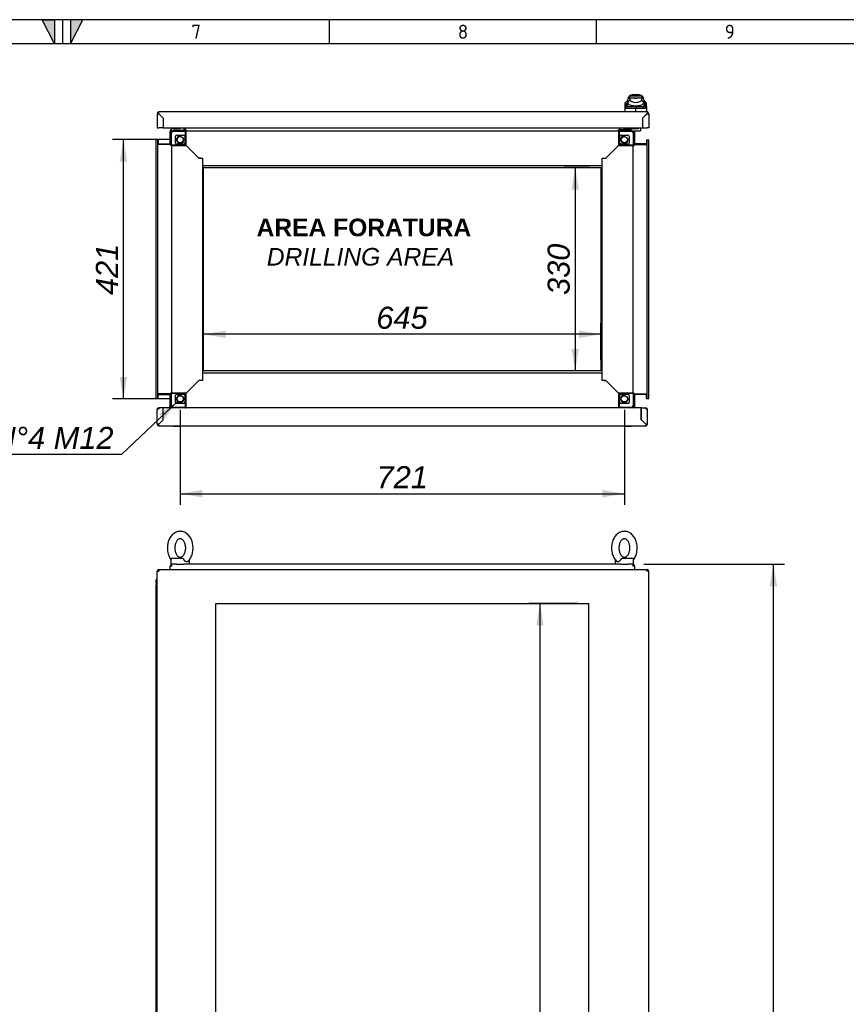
# Model space of a CAD drawing. Extents: x -15 to 412, y 11 to 308.
# Tile 8 of 9: x 204 to 307, y 165 to 288. Entities that reach past the tile are written whole.
import ezdxf
from ezdxf.lldxf.tags import DXFTag

# ---------------------------------------------------------------- set-up
doc = ezdxf.new("R2010")
doc.units = 0
doc.layers.get('0').update_dxf_attribs({"linetype": 'CONTINUOUS'})
for name, color, linetype in [('_TRANSLATION', 7, 'CONTINUOUS'), ('AE00198_03', 7, 'CONTINUOUS'), ('AE00219_03', 7, 'CONTINUOUS'), ('AE00715_01', 7, 'CONTINUOUS'), ('AE00992_10', 7, 'CONTINUOUS'), ('AE00992_31', 7, 'CONTINUOUS'), ('DEFAULT', 7, 'CONTINUOUS'), ('DV1__TRANSLATION', 7, 'CONTINUOUS'), ('DV5__TRANSLATION', 7, 'CONTINUOUS'), ('F0000000_08', 7, 'CONTINUOUS'), ('F0000000_12', 7, 'CONTINUOUS'), ('F0000000_80', 7, 'CONTINUOUS'), ('F0000000_81', 7, 'CONTINUOUS'), ('F0000001_24', 7, 'CONTINUOUS'), ('M0000000_06', 7, 'CONTINUOUS'), ('M0000000_29', 7, 'CONTINUOUS'), ('M0000000_36', 7, 'CONTINUOUS'), ('M0000000_43', 7, 'CONTINUOUS'), ('M0000000_44', 7, 'CONTINUOUS')]:
    doc.layers.add(name, color=color, linetype=linetype)
doc.styles.add('SEACAD_ARIAL', font='arial.ttf')
doc.styles.add('SEACAD_ARIALI', font='ariali.ttf')
tags = doc.linetypes.add('CENTER2', pattern=[28.575, 19.05, -3.175, 3.175, -3.175]).pattern_tags.tags
tags[10:11] = [DXFTag(74, 4), DXFTag(75, 0), DXFTag(340, '0'), DXFTag(46, 0.0), DXFTag(50, 0.0), DXFTag(44, 0.0), DXFTag(45, 0.0)]
tags[8:9] = [DXFTag(74, 4), DXFTag(75, 0), DXFTag(340, '0'), DXFTag(46, 0.0), DXFTag(50, 0.0), DXFTag(44, 0.0), DXFTag(45, 0.0)]
tags[6:7] = [DXFTag(74, 4), DXFTag(75, 0), DXFTag(340, '0'), DXFTag(46, 0.0), DXFTag(50, 0.0), DXFTag(44, 0.0), DXFTag(45, 0.0)]
tags[4:5] = [DXFTag(74, 4), DXFTag(75, 0), DXFTag(340, '0'), DXFTag(46, 0.0), DXFTag(50, 0.0), DXFTag(44, 0.0), DXFTag(45, 0.0)]
doc.dimstyles.new('ISO', dxfattribs={"dimtxt": 2.75, "dimasz": 2.75, "dimexe": 1.375, "dimexo": 1.375, "dimgap": 0.6875, "dimtad": 1, "dimdec": 1, "dimlfac": 13.000013, "dimtxsty": 'SEACAD_ARIAL', "dimblk1": '_SE_FILLED', "dimblk2": '_SE_FILLED', "dimsah": 1, "dimcen": 1.375, "dimazin": 3, "dimtfac": 0.7, "dimtdec": 3, "dimtmove": 0, "dimatfit": 3})
doc.dimstyles.new('ISO_ALLIN', dxfattribs={"dimtxt": 2.75, "dimasz": 2.75, "dimexe": 1.375, "dimexo": 1.375, "dimgap": 0.6875, "dimtad": 1, "dimtih": 1, "dimtoh": 1, "dimdec": 1, "dimlfac": 13.000013, "dimtxsty": 'SEACAD_ARIAL', "dimblk1": '_SE_FILLED', "dimblk2": '_SE_FILLED', "dimsah": 1, "dimcen": 1.375, "dimazin": 3, "dimtfac": 0.7, "dimtdec": 3, "dimtofl": 0, "dimtmove": 0, "dimatfit": 3, "dimtolj": 1})

# ---------------------------------------------------------------- blocks, each defined once
blk = doc.blocks.new('SE')
at = {"layer": 'AE00715_01', "color": 7, "linetype": 'CONTINUOUS'}
for p, q in [((222.94, 220.31), (224.11, 220.31)), ((279.07, 220.31), (280.25, 220.31)), ((222.71, 220.08), (222.71, 219.54)), ((222.71, 219.54), (222.81, 219.54)), ((223.4, 219.54), (224.32, 219.54)), ((225.01, 219.54), (225.01, 220.08)), ((278.17, 220.08), (278.17, 219.54)), ((278.86, 219.54), (279.78, 219.54)), ((280.38, 219.54), (280.48, 219.54)), ((280.48, 219.54), (280.48, 220.08))]:
    blk.add_line(p, q, dxfattribs=at)
for centre, start, end in [((222.94, 220.08), 90, 180), ((280.25, 220.08), 0, 90), ((224.78, 220.08), 0, 10.044), ((278.4, 220.08), 168.5634, 180)]:
    blk.add_arc(centre, 0.231, start, end, dxfattribs=at)
for points, knots in [([(223.86, 223.66), (223.8, 223.65), (223.68, 223.65), (223.47, 223.6), (223.25, 223.51), (223.04, 223.38), (222.85, 223.21), (222.68, 223), (222.53, 222.77), (222.41, 222.5), (222.33, 222.22), (222.27, 221.92), (222.25, 221.62), (222.26, 221.31), (222.31, 221.01), (222.39, 220.72), (222.51, 220.44), (222.62, 220.24), (222.7, 220.14), (222.72, 220.11)], [0, 0, 0, 0, 0.0363109, 0.0913896, 0.1465017, 0.2022276, 0.2589757, 0.3168701, 0.3757534, 0.4353057, 0.4952088, 0.5552267, 0.6152983, 0.6754539, 0.7357519, 0.7962517, 0.8570038, 0.9179854, 0.941397, 0.941397, 0.941397, 0.941397]), ([(223.86, 222.73), (223.88, 222.73), (223.92, 222.73), (224, 222.71), (224.11, 222.65), (224.21, 222.56), (224.32, 222.43), (224.41, 222.26), (224.48, 222.07), (224.52, 221.86), (224.55, 221.64), (224.54, 221.41), (224.5, 221.19), (224.44, 220.99), (224.36, 220.81), (224.27, 220.66), (224.16, 220.55), (224.06, 220.48), (223.96, 220.43), (223.85, 220.42), (223.75, 220.44), (223.64, 220.49), (223.54, 220.57), (223.43, 220.69), (223.34, 220.85), (223.26, 221.04), (223.21, 221.25), (223.18, 221.47), (223.18, 221.69), (223.21, 221.91), (223.26, 222.12), (223.34, 222.31), (223.43, 222.46), (223.53, 222.58), (223.64, 222.67), (223.74, 222.72), (223.82, 222.73), (223.86, 222.73), (223.86, 222.73)], [0, 0, 0, 0, 0.013654, 0.045454, 0.073888, 0.100943, 0.129763, 0.158057, 0.186262, 0.214515, 0.242858, 0.271242, 0.299575, 0.32775, 0.355715, 0.383497, 0.411257, 0.439323, 0.468499, 0.500378, 0.537441, 0.566473, 0.593784, 0.62289, 0.651258, 0.679475, 0.707708, 0.736031, 0.764412, 0.792771, 0.820991, 0.849008, 0.876824, 0.904578, 0.932518, 0.961319, 0.995513, 1, 1, 1, 1]), ([(224.82, 219.91), (224.82, 219.91), (224.89, 219.97), (225.01, 220.11), (225.16, 220.34), (225.29, 220.6), (225.38, 220.88), (225.44, 221.18), (225.47, 221.48), (225.46, 221.79), (225.42, 222.09), (225.35, 222.39), (225.24, 222.66), (225.1, 222.92), (224.93, 223.14), (224.73, 223.34), (224.52, 223.49), (224.28, 223.59), (224.06, 223.65), (223.93, 223.65), (223.86, 223.66)], [0, 0, 0, 0, 0.002838, 0.060502, 0.119204, 0.178644, 0.238491, 0.298489, 0.358543, 0.41867, 0.47893, 0.539377, 0.60007, 0.661008, 0.721999, 0.782672, 0.842521, 0.901094, 0.958231, 1, 1, 1, 1]), ([(279.32, 223.66), (279.26, 223.65), (279.14, 223.65), (278.93, 223.6), (278.71, 223.51), (278.5, 223.38), (278.31, 223.21), (278.14, 223), (277.99, 222.77), (277.88, 222.5), (277.79, 222.22), (277.73, 221.92), (277.71, 221.62), (277.73, 221.31), (277.77, 221.01), (277.85, 220.72), (277.97, 220.44), (278.11, 220.19), (278.25, 220.01), (278.34, 219.94), (278.36, 219.91)], [0, 0, 0, 0, 0.036306, 0.091376, 0.14648, 0.202198, 0.258938, 0.316824, 0.375699, 0.435242, 0.495137, 0.555146, 0.615209, 0.675356, 0.735645, 0.796136, 0.856879, 0.917852, 0.978813, 1, 1, 1, 1]), ([(279.32, 222.73), (279.34, 222.73), (279.38, 222.73), (279.46, 222.71), (279.57, 222.65), (279.67, 222.56), (279.78, 222.43), (279.87, 222.26), (279.94, 222.07), (279.99, 221.86), (280.01, 221.64), (280, 221.41), (279.97, 221.19), (279.91, 220.99), (279.83, 220.81), (279.73, 220.66), (279.63, 220.55), (279.52, 220.48), (279.42, 220.43), (279.32, 220.42), (279.21, 220.44), (279.1, 220.49), (279, 220.57), (278.89, 220.69), (278.8, 220.85), (278.72, 221.04), (278.67, 221.25), (278.64, 221.47), (278.64, 221.69), (278.67, 221.91), (278.72, 222.12), (278.8, 222.31), (278.89, 222.46), (278.99, 222.58), (279.1, 222.67), (279.21, 222.72), (279.28, 222.73), (279.32, 222.73), (279.32, 222.73)], [0, 0, 0, 0, 0.013654, 0.045454, 0.073888, 0.100943, 0.129763, 0.158057, 0.186262, 0.214515, 0.242858, 0.271242, 0.299575, 0.32775, 0.355715, 0.383497, 0.411257, 0.439323, 0.468499, 0.500378, 0.537441, 0.566473, 0.593784, 0.62289, 0.651258, 0.679475, 0.707708, 0.736031, 0.764412, 0.792771, 0.820991, 0.849008, 0.876824, 0.904578, 0.932518, 0.961319, 0.995513, 1, 1, 1, 1]), ([(280.47, 220.11), (280.52, 220.19), (280.62, 220.34), (280.75, 220.6), (280.84, 220.88), (280.9, 221.18), (280.93, 221.48), (280.92, 221.79), (280.88, 222.09), (280.81, 222.39), (280.7, 222.66), (280.56, 222.92), (280.39, 223.14), (280.2, 223.34), (279.98, 223.49), (279.75, 223.59), (279.52, 223.65), (279.39, 223.65), (279.32, 223.66)], [0.060632, 0.060632, 0.060632, 0.060632, 0.1193262, 0.1787577, 0.2385967, 0.2985862, 0.3586315, 0.4187504, 0.4790018, 0.5394407, 0.6001258, 0.6610546, 0.7220374, 0.7827021, 0.8425432, 0.9011081, 0.958237, 1, 1, 1, 1]), ([(224.11, 220.31), (224.12, 220.31), (224.13, 220.31), (224.15, 220.3), (224.16, 220.3), (224.18, 220.28), (224.19, 220.28), (224.21, 220.26), (224.23, 220.25), (224.25, 220.23), (224.25, 220.22), (224.27, 220.19), (224.28, 220.18), (224.31, 220.14), (224.33, 220.11), (224.35, 220.08)], [0, 0, 0, 0, 0.125, 0.125, 0.25, 0.25, 0.375, 0.375, 0.5, 0.5, 0.625, 0.625, 0.75, 0.75, 1, 1, 1, 1]), ([(278.84, 220.08), (278.85, 220.11), (278.87, 220.14), (278.9, 220.18), (278.91, 220.19), (278.93, 220.22), (278.94, 220.23), (278.96, 220.25), (278.97, 220.26), (278.99, 220.28), (279, 220.28), (279.02, 220.3), (279.03, 220.3), (279.05, 220.31), (279.06, 220.31), (279.07, 220.31)], [0, 0, 0, 0, 0.25, 0.25, 0.375, 0.375, 0.5, 0.5, 0.625, 0.625, 0.75, 0.75, 0.875, 0.875, 1, 1, 1, 1]), ([(224.82, 219.91), (224.81, 219.9), (224.8, 219.89), (224.78, 219.88), (224.77, 219.87), (224.75, 219.86), (224.73, 219.86), (224.7, 219.85), (224.69, 219.85), (224.66, 219.85), (224.65, 219.85), (224.62, 219.86), (224.6, 219.86), (224.57, 219.87), (224.56, 219.88), (224.53, 219.89), (224.51, 219.9), (224.47, 219.93), (224.44, 219.95), (224.4, 220), (224.39, 220.01), (224.37, 220.04), (224.35, 220.06), (224.35, 220.08)], [0.2574269, 0.2574269, 0.2574269, 0.2574269, 0.3125, 0.3125, 0.375, 0.375, 0.4375, 0.4375, 0.5, 0.5, 0.5625, 0.5625, 0.625, 0.625, 0.6875, 0.6875, 0.75, 0.75, 0.875, 0.875, 0.9375, 0.9375, 1, 1, 1, 1]), ([(278.84, 220.08), (278.82, 220.04), (278.8, 220.01), (278.74, 219.96), (278.72, 219.93), (278.67, 219.9), (278.66, 219.89), (278.63, 219.88), (278.61, 219.87), (278.58, 219.86), (278.57, 219.86), (278.54, 219.85), (278.52, 219.85), (278.49, 219.85), (278.48, 219.85), (278.45, 219.86), (278.44, 219.86), (278.41, 219.87), (278.4, 219.88), (278.38, 219.89), (278.37, 219.9), (278.36, 219.91)], [0, 0, 0, 0, 0.125, 0.125, 0.25, 0.25, 0.3125, 0.3125, 0.375, 0.375, 0.4375, 0.4375, 0.5, 0.5, 0.5625, 0.5625, 0.625, 0.625, 0.6875, 0.6875, 0.7455732, 0.7455732, 0.7455732, 0.7455732])]:
    blk.add_open_spline(points, degree=3, knots=knots, dxfattribs=at)
at = {"layer": 'DV1__TRANSLATION', "color": 7, "linetype": 'CENTER2'}
for p, q in [((228.32, 214.66), (274.86, 214.66)), ((228.32, 85.42), (228.32, 214.66)), ((274.86, 214.66), (274.86, 85.42))]:
    blk.add_line(p, q, dxfattribs=at)
at = {"layer": 'F0000000_80', "color": 7, "linetype": 'CONTINUOUS'}
blk.add_line((220.98, 218.73), (220.98, 218.73), dxfattribs=at)
at = {"layer": 'F0000000_81', "color": 7, "linetype": 'CONTINUOUS'}
for p, q in [((220.98, 81.41), (220.98, 218.67)), ((220.98, 218.67), (221.19, 218.67)), ((221.19, 218.89), (282.14, 218.89)), ((221.19, 218.89), (221.19, 218.89)), ((282.14, 218.89), (282.15, 218.89)), ((282.36, 218.67), (282.15, 218.67)), ((282.36, 81.41), (282.36, 218.67))]:
    blk.add_line(p, q, dxfattribs=at)
for centre, radius, start, end in [((221.19, 218.67), 0.215, 90, 180), ((234.58, 218.68), 13.38, 179.1297, 180.0518), ((270.29, 218.69), 11.85, 359.8887, 0.9298), ((282.15, 218.67), 0.215, 0, 90)]:
    blk.add_arc(centre, radius, start, end, dxfattribs=at)
at = {"layer": 'M0000000_29', "color": 7, "linetype": 'CONTINUOUS'}
for p, q in [((220.82, 216.96), (220.82, 83.12)), ((220.98, 216.96), (220.82, 216.96))]:
    blk.add_line(p, q, dxfattribs=at)
at = {"layer": 'M0000000_36', "color": 7, "linetype": 'CONTINUOUS'}
for p, q in [((222.59, 219.33), (222.59, 219.32)), ((222.59, 218.89), (222.59, 219.32)), ((222.59, 219.32), (222.59, 219.32)), ((223.39, 219.54), (222.81, 219.54)), ((222.81, 219.32), (222.81, 219.54)), ((278.85, 219.54), (224.33, 219.54)), ((280.38, 219.54), (279.79, 219.54)), ((280.38, 219.54), (280.38, 219.32)), ((280.59, 219.32), (280.59, 219.34)), ((280.59, 219.33), (280.59, 219.33)), ((280.59, 219.32), (280.59, 219.32)), ((280.59, 219.32), (280.59, 218.89))]:
    blk.add_line(p, q, dxfattribs=at)
for centre, radius, start, end in [((222.81, 219.32), 0.215, 90.0029, 179.9971), ((222.79, 205.94), 13.38, 89.9482, 90.8683), ((280.38, 219.32), 0.215, 3.2637, 90), ((280.4, 207.27), 12.05, 89.0833, 90.1028)]:
    blk.add_arc(centre, radius, start, end, dxfattribs=at)
at = {"layer": 'M0000000_44', "color": 7, "linetype": 'CONTINUOUS'}
for p, q in [((220.82, 217.56), (220.82, 217.25)), ((220.91, 217.25), (220.91, 217.56)), ((220.92, 217.56), (220.92, 217.26))]:
    blk.add_line(p, q, dxfattribs=at)
for centre, radius, start, end in [((220.92, 217.56), 0.0962, 53.1301, 180), ((221.11, 217.25), 0.285, 180, 242.6478), ((220.92, 217.56), 0.00385, 0, 180), ((221.11, 217.25), 0.192, 180, 227.1564), ((221.11, 217.26), 0.192, 180, 223.9455)]:
    blk.add_arc(centre, radius, start, end, dxfattribs=at)
blk = doc.blocks.new('SE4')
at = {"layer": 'AE00198_03', "color": 7, "linetype": 'CONTINUOUS'}
for p, q in [((223.03, 274.06), (223.03, 274.02)), ((223.21, 273.77), (223.21, 273.73)), ((223.25, 273.73), (223.25, 273.77)), ((223.62, 273.73), (223.62, 273.77)), ((223.67, 273.73), (223.67, 273.77)), ((223.84, 274.02), (223.84, 274.06)), ((280.15, 274.03), (279.34, 274.03)), ((279.34, 274.03), (279.34, 273.98)), ((279.51, 273.77), (279.51, 273.73)), ((279.56, 273.73), (279.56, 273.77)), ((279.93, 273.73), (279.93, 273.77)), ((279.98, 273.73), (279.98, 273.77)), ((280.15, 273.98), (280.15, 274.03))]:
    blk.add_line(p, q, dxfattribs=at)
for centre, start, end in [((279.8, 273.62), 134.855, 137.8253), ((279.69, 273.62), 42.1747, 44.7726)]:
    blk.add_arc(centre, 0.615, start, end, dxfattribs=at)
at = {"layer": 'AE00219_03', "color": 7, "linetype": 'CONTINUOUS'}
for p, q in [((222.98, 236.83), (222.98, 236.81)), ((222.98, 236.81), (223.9, 236.81)), ((223.9, 236.81), (223.9, 236.83)), ((279.28, 236.83), (279.28, 236.81)), ((279.28, 236.81), (280.21, 236.81)), ((280.21, 236.81), (280.21, 236.83))]:
    blk.add_line(p, q, dxfattribs=at)
at = {"layer": 'AE00992_10', "color": 7, "linetype": 'CONTINUOUS'}
for p, q in [((281.04, 278.21), (280.44, 278.21)), ((279.42, 276.73), (279.43, 276.96)), ((279.7, 276.94), (279.42, 276.73)), ((279.43, 276.96), (279.44, 277.21)), ((279.7, 277.17), (279.43, 276.96)), ((279.7, 276.83), (279.43, 276.62)), ((279.71, 277.48), (279.44, 277.21)), ((279.71, 277.19), (279.7, 277.17)), ((279.7, 277.17), (279.7, 276.94)), ((279.7, 276.94), (279.7, 276.83)), ((279.71, 277.47), (279.71, 277.19)), ((279.76, 277.19), (279.71, 277.19)), ((279.94, 278.02), (279.74, 277.83)), ((279.98, 277.83), (279.74, 277.83)), ((279.99, 277.83), (279.76, 277.6)), ((279.76, 277.19), (279.76, 277.6)), ((279.76, 277.12), (279.76, 277.19)), ((279.98, 278.02), (279.94, 278.02)), ((281.51, 278.02), (279.98, 278.02)), ((279.98, 278.02), (279.98, 277.83)), ((279.99, 277.83), (279.98, 277.83)), ((279.99, 277.83), (280.36, 277.83)), ((279.99, 277.83), (279.99, 277.55)), ((279.99, 277.55), (280.24, 277.38)), ((280.35, 277.83), (280.74, 277.83)), ((280.36, 277.83), (280.36, 277.83)), ((280.74, 277.83), (281.13, 277.83)), ((281.13, 277.83), (281.5, 277.83)), ((281.13, 277.83), (281.13, 277.83)), ((281.25, 277.38), (281.5, 277.55)), ((281.5, 277.55), (281.5, 277.83)), ((281.73, 277.6), (281.5, 277.83)), ((281.51, 277.83), (281.5, 277.83)), ((281.51, 278.02), (281.51, 277.83)), ((281.55, 278.02), (281.51, 278.02)), ((281.74, 277.83), (281.51, 277.83)), ((281.74, 277.83), (281.55, 278.02)), ((281.73, 277.6), (281.73, 277.19)), ((281.78, 277.19), (281.73, 277.19)), ((281.73, 277.19), (281.73, 277.12)), ((282.05, 277.21), (281.78, 277.48)), ((281.78, 277.25), (281.78, 277.47)), ((281.78, 277.25), (281.78, 277.25)), ((281.78, 277.25), (281.78, 277.19)), ((281.78, 277.17), (281.78, 277.25)), ((281.79, 276.94), (281.78, 277.17)), ((282.06, 276.96), (281.78, 277.17)), ((281.79, 276.83), (281.79, 276.94)), ((282.07, 276.73), (281.79, 276.94)), ((282.06, 276.62), (281.79, 276.83)), ((282.05, 277.21), (282.06, 276.96)), ((282.06, 276.96), (282.07, 276.73)), ((279.4, 276.06), (279.42, 276.73)), ((279.43, 276.62), (279.42, 276.73)), ((279.83, 276.75), (279.6, 276.49)), ((279.83, 276.75), (280.75, 276.75)), ((280.74, 276.08), (280.74, 276.48)), ((280.75, 276.48), (280.74, 276.48)), ((280.75, 276.75), (281.65, 276.75)), ((280.75, 276.75), (280.75, 276.48)), ((281.89, 276.49), (281.65, 276.75)), ((282.01, 275.71), (282.02, 275.71)), ((282.05, 275.75), (282.05, 275.75)), ((282.07, 276.73), (282.06, 276.62)), ((282.07, 276.73), (282.09, 276.06)), ((281.59, 274.79), (281.59, 274.79)), ((281.82, 275.52), (281.82, 275.52))]:
    blk.add_line(p, q, dxfattribs=at)
for centre, radius, start, end in [((280.44, 277.44), 0.769, 90, 131.4096), ((281.04, 277.44), 0.769, 48.5904, 90), ((280.74, 283.9), 6.55, 260.9526, 261.2232), ((281.42, 276.37), 1.86, 140.68, 153.8684), ((280.59, 278.15), 1.32, 231.0215, 249.3093), ((280.74, 279.13), 2.3, 254.2641, 285.7359), ((280.74, 278.13), 0.905, 235.9281, 304.0719), ((280.74, 278.99), 1.23, 251.7702, 288.2298), ((280.74, 278.9), 2.09, 262.7711, 277.2289), ((280.9, 278.15), 1.32, 290.6907, 308.9785), ((280.06, 276.37), 1.86, 26.1313, 39.3203), ((280.74, 283.9), 6.55, 278.7286, 279.1029), ((279.87, 176.41), 100.08, 89.5005, 90.1572), ((281.62, 176.69), 99.8, 89.8421, 90.4972)]:
    blk.add_arc(centre, radius, start, end, dxfattribs=at)
for major_axis, start_param, end_param in [((-1.46, 0), 1.130234, 1.390066), ((1.46, 0), 4.893119, 5.152951)]:
    blk.add_ellipse((280.74, 277.9), major_axis=major_axis, ratio=0.7484, start_param=start_param, end_param=end_param, dxfattribs=at)
for points, knots in [([(279.7, 276.83), (279.7, 276.82), (279.71, 276.82), (279.71, 276.81), (279.71, 276.8), (279.72, 276.79), (279.72, 276.79), (279.73, 276.78), (279.73, 276.78), (279.74, 276.77), (279.75, 276.77), (279.75, 276.76), (279.76, 276.76), (279.77, 276.76), (279.78, 276.75), (279.79, 276.75), (279.8, 276.75), (279.81, 276.75), (279.82, 276.75), (279.83, 276.75), (279.83, 276.75)], [0, 0, 0, 0, 0.053914, 0.107599, 0.161137, 0.214608, 0.268092, 0.321672, 0.375427, 0.429438, 0.483783, 0.538539, 0.593782, 0.649586, 0.706021, 0.763157, 0.821061, 0.879795, 0.939422, 1, 1, 1, 1]), ([(281.65, 276.75), (281.66, 276.75), (281.67, 276.75), (281.68, 276.75), (281.69, 276.75), (281.7, 276.75), (281.72, 276.76), (281.73, 276.76), (281.73, 276.76), (281.74, 276.77), (281.75, 276.77), (281.76, 276.78), (281.76, 276.78), (281.77, 276.79), (281.78, 276.8), (281.78, 276.81), (281.78, 276.82), (281.78, 276.82), (281.79, 276.83)], [0, 0, 0, 0, 0.068178, 0.135149, 0.200997, 0.26581, 0.329681, 0.392706, 0.454986, 0.516625, 0.57773, 0.638412, 0.698782, 0.758957, 0.81905, 0.879178, 0.939456, 1, 1, 1, 1]), ([(279.6, 276.49), (279.59, 276.49), (279.58, 276.49), (279.57, 276.49), (279.56, 276.49), (279.55, 276.49), (279.54, 276.49), (279.53, 276.5), (279.52, 276.5), (279.51, 276.5), (279.5, 276.51), (279.49, 276.51), (279.48, 276.52), (279.47, 276.53), (279.46, 276.54), (279.45, 276.56), (279.44, 276.58), (279.44, 276.6), (279.43, 276.61), (279.43, 276.62)], [0, 0, 0, 0, 0.047639, 0.094955, 0.141973, 0.188715, 0.235205, 0.281467, 0.327527, 0.373409, 0.419137, 0.464738, 0.510238, 0.596012, 0.679847, 0.761943, 0.842515, 0.921788, 1, 1, 1, 1]), ([(282.06, 276.62), (282.06, 276.61), (282.06, 276.6), (282.05, 276.59), (282.05, 276.58), (282.05, 276.57), (282.04, 276.56), (282.04, 276.55), (282.03, 276.55), (282.03, 276.54), (282.02, 276.53), (282.01, 276.52), (282, 276.52), (281.99, 276.51), (281.97, 276.5), (281.96, 276.49), (281.94, 276.49), (281.91, 276.49), (281.9, 276.49), (281.89, 276.49)], [0, 0, 0, 0, 0.042645, 0.085572, 0.128822, 0.172434, 0.216446, 0.260896, 0.305819, 0.35125, 0.397223, 0.443771, 0.490926, 0.574111, 0.657759, 0.742022, 0.827052, 0.912998, 1, 1, 1, 1])]:
    blk.add_open_spline(points, degree=3, knots=knots, dxfattribs=at)
at = {"layer": 'AE00992_31', "color": 7, "linetype": 'CONTINUOUS'}
for p, q in [((281.59, 274.52), (281.59, 274.52)), ((281.59, 274.5), (281.59, 274.5)), ((281.59, 274.17), (281.59, 274.17))]:
    blk.add_line(p, q, dxfattribs=at)
at = {"layer": 'DV5__TRANSLATION', "color": 7, "linetype": 'CENTER2'}
for p, q in [((226.78, 269.1), (276.4, 269.1)), ((226.78, 243.71), (226.78, 269.1)), ((276.4, 269.1), (276.4, 243.71)), ((276.4, 243.71), (226.78, 243.71))]:
    blk.add_line(p, q, dxfattribs=at)
at = {"layer": 'F0000000_08', "color": 7, "linetype": 'CONTINUOUS'}
for p, q in [((222.78, 273.75), (222.78, 273.94)), ((222.86, 274.02), (223.86, 274.02)), ((222.96, 273.75), (222.96, 273.73)), ((223.9, 273.77), (222.98, 273.77)), ((223.92, 273.73), (223.92, 273.75)), ((224.28, 274.06), (224.31, 273.98)), ((224.31, 273.98), (224.35, 273.88))]:
    blk.add_line(p, q, dxfattribs=at)
for centre, radius, start, end in [((222.86, 273.94), 0.0769, 90, 180), ((222.86, 273.75), 0.0769, 180, 243.6141), ((222.98, 273.75), 0.0231, 90, 180), ((223.86, 274.1), 0.0769, 270, 290.3641), ((223.86, 274.1), 0.0769, 290.3641, 330), ((223.9, 273.75), 0.0231, 0, 90), ((224.21, 273.83), 0.154, 321.3178, 20.4774)]:
    blk.add_arc(centre, radius, start, end, dxfattribs=at)
at = {"layer": 'F0000000_12', "color": 7, "linetype": 'CONTINUOUS'}
blk.add_line((221.75, 274.21), (221.75, 274.21), dxfattribs=at)
at = {"layer": 'F0000000_80', "color": 7, "linetype": 'CONTINUOUS'}
for p, q in [((220.98, 237.04), (220.98, 238.88)), ((221.19, 238.98), (221, 238.98)), ((221, 238.98), (221.19, 238.98)), ((221.75, 239.1), (221.19, 239.1)), ((221.19, 239.1), (221.19, 238.98)), ((224.51, 239.1), (221.75, 239.1)), ((221.75, 237.6), (221.75, 239.1)), ((221.75, 237.6), (221.75, 239.1)), ((221.75, 239.1), (221.75, 239.1)), ((221.75, 238.98), (221.75, 238.98)), ((278.59, 239.1), (224.59, 239.1)), ((281.43, 239.1), (278.67, 239.1)), ((281.43, 237.6), (281.43, 239.1)), ((281.44, 239.1), (281.43, 239.1)), ((281.44, 238.98), (281.43, 238.98)), ((281.44, 237.6), (281.44, 239.1)), ((281.44, 239.1), (281.99, 239.1)), ((281.99, 239.1), (281.99, 238.98)), ((282.18, 238.98), (281.99, 238.98)), ((281.99, 238.98), (282.18, 238.98)), ((282.21, 237.04), (282.21, 238.88)), ((221.75, 237.6), (221.19, 237.04)), ((221.19, 237.04), (221.75, 237.6)), ((221.75, 237.6), (221.75, 237.6)), ((281.43, 237.6), (281.44, 237.6)), ((281.44, 237.6), (281.99, 237.04)), ((281.99, 237.04), (281.44, 237.6)), ((221.19, 237.04), (221.19, 237.04)), ((221.19, 237.04), (221.19, 237.04)), ((221.19, 236.83), (281.99, 236.83)), ((281.99, 237.04), (281.99, 237.04)), ((281.99, 237.04), (281.99, 237.04))]:
    blk.add_line(p, q, dxfattribs=at)
for centre, radius, start, end in [((221.19, 238.88), 0.215, 152.336, 180), ((221.19, 238.88), 0.215, 90, 152.336), ((281.99, 238.88), 0.215, 27.664, 90), ((281.99, 238.88), 0.215, 0, 27.664), ((221.19, 237.04), 0.215, 180, 270), ((221.18, 223.66), 13.38, 89.9482, 90.8703), ((209.34, 237.02), 11.85, 359.0701, 0.1114), ((281.99, 237.04), 0.215, 270, 0), ((293.84, 237.02), 11.85, 179.8886, 180.9299), ((282, 223.66), 13.38, 89.1297, 90.0518)]:
    blk.add_arc(centre, radius, start, end, dxfattribs=at)
for centre, major_axis, start_param, end_param in [((221.19, 238.88), (0.215, 0), 2.658765, 3.141593), ((281.99, 238.88), (-0.215, 0), 3.141593, 3.624421)]:
    blk.add_ellipse(centre, major_axis=major_axis, ratio=0.998462, start_param=start_param, end_param=end_param, dxfattribs=at)
at = {"layer": 'F0000000_81', "color": 7, "linetype": 'CONTINUOUS'}
for p, q in [((220.98, 275.84), (220.98, 274.06)), ((282.15, 276.06), (221.19, 276.06)), ((221.19, 275.84), (221.75, 275.29)), ((221.75, 275.29), (221.19, 275.84)), ((221.19, 275.84), (221.19, 275.84)), ((281.59, 275.29), (282.14, 275.84)), ((282.15, 275.84), (281.59, 275.29)), ((282.14, 275.84), (282.15, 275.84)), ((282.36, 275.84), (282.36, 274.06)), ((221.75, 275.29), (221.75, 275.29)), ((221.75, 275.29), (221.75, 274.06)), ((221.75, 275.29), (221.75, 274.06)), ((281.59, 275.29), (281.59, 275.29)), ((281.59, 275.29), (281.59, 274.06)), ((281.59, 275.29), (281.59, 274.06)), ((220.98, 274.06), (221.19, 274.06)), ((221.75, 274.06), (221.19, 274.06)), ((221.75, 274.06), (281.59, 274.06)), ((281.59, 274.06), (282.15, 274.06)), ((282.36, 274.06), (282.15, 274.06))]:
    blk.add_line(p, q, dxfattribs=at)
for centre, radius, start, end in [((221.19, 275.84), 0.215, 90, 180), ((221.18, 289.22), 13.38, 269.1297, 270.0518), ((209.34, 275.86), 11.85, 359.8887, 0.9298), ((295.53, 275.85), 13.38, 179.1297, 180.0518), ((282.15, 275.84), 0.215, 0, 90), ((282.17, 287.69), 11.85, 269.8886, 270.9299)]:
    blk.add_arc(centre, radius, start, end, dxfattribs=at)
at = {"layer": 'F0000001_24', "color": 7, "linetype": 'CONTINUOUS'}
for p, q in [((279.25, 273.94), (279.25, 273.81)), ((279.25, 273.75), (279.25, 273.81)), ((279.25, 273.73), (279.25, 273.75)), ((279.28, 273.98), (279.48, 273.98)), ((279.48, 273.77), (279.28, 273.77)), ((279.48, 273.98), (280.36, 273.98)), ((280.2, 273.77), (279.48, 273.77)), ((280.23, 273.73), (280.23, 273.75)), ((280.36, 273.98), (280.39, 273.98)), ((280.39, 273.67), (280.37, 273.67)), ((280.39, 273.98), (280.84, 273.98)), ((280.84, 273.67), (280.39, 273.67)), ((280.84, 273.98), (280.94, 273.98)), ((280.94, 273.67), (280.84, 273.67)), ((280.94, 273.98), (281.01, 273.98)), ((281.28, 273.67), (280.94, 273.67)), ((281.32, 274.06), (281.32, 273.71)), ((281.34, 274.02), (281.32, 274.02)), ((281.34, 273.83), (281.32, 273.83)), ((281.34, 274.06), (281.34, 274.02)), ((281.34, 274.04), (281.34, 274.04)), ((281.34, 274.02), (281.34, 273.83)), ((281.34, 273.89), (281.34, 273.89)), ((281.34, 273.89), (281.34, 273.89)), ((281.34, 273.87), (281.34, 273.87))]:
    blk.add_line(p, q, dxfattribs=at)
for centre, radius, start, end in [((279.28, 273.94), 0.0385, 90, 180), ((279.28, 273.81), 0.0385, 180, 270), ((280.25, 274.06), 0.0769, 180, 270), ((280.2, 273.75), 0.0231, 0, 90), ((281.01, 274.06), 0.0769, 270, 0), ((281.28, 273.71), 0.0385, 270, 0)]:
    blk.add_arc(centre, radius, start, end, dxfattribs=at)
at = {"layer": 'M0000000_06', "color": 7, "linetype": 'CONTINUOUS'}
for p, q in [((222.73, 273.48), (222.73, 271.94)), ((222.78, 271.94), (222.78, 273.48)), ((224.51, 273.73), (222.98, 273.73)), ((222.98, 273.67), (224.51, 273.67)), ((223.44, 273.17), (224.28, 273.17)), ((224.51, 273.73), (224.59, 273.73)), ((224.51, 273.48), (224.51, 273.73)), ((224.51, 271.94), (224.51, 273.48)), ((224.59, 273.48), (224.59, 273.73)), ((224.59, 271.86), (224.59, 273.48)), ((278.59, 273.73), (278.59, 273.48)), ((278.67, 273.73), (278.59, 273.73)), ((278.59, 273.48), (278.59, 271.86)), ((278.67, 273.73), (278.67, 273.48)), ((280.21, 273.73), (278.67, 273.73)), ((278.67, 273.67), (280.21, 273.67)), ((278.67, 273.48), (278.67, 271.94)), ((278.9, 273.17), (279.75, 273.17)), ((280.4, 273.48), (280.4, 271.94)), ((280.46, 271.94), (280.46, 273.48)), ((222.73, 271.94), (222.73, 271.86)), ((222.73, 271.94), (222.98, 271.94)), ((222.98, 271.94), (224.51, 271.94)), ((223.28, 272.17), (223.28, 273.02)), ((224.28, 272.02), (223.44, 272.02)), ((224.44, 273.02), (224.44, 272.17)), ((278.67, 271.94), (280.21, 271.94)), ((278.75, 272.17), (278.75, 273.02)), ((279.75, 272.02), (278.9, 272.02)), ((279.9, 273.02), (279.9, 272.17)), ((280.21, 271.94), (280.46, 271.94)), ((280.46, 271.94), (280.46, 271.86)), ((222.73, 271.86), (222.98, 271.86)), ((222.98, 271.86), (224.59, 271.86)), ((278.59, 271.86), (280.21, 271.86)), ((280.21, 271.86), (280.46, 271.86)), ((222.98, 240.94), (222.73, 240.94)), ((222.73, 240.86), (222.73, 240.94)), ((222.98, 240.86), (222.73, 240.86)), ((222.73, 240.86), (222.73, 239.33)), ((222.78, 239.33), (222.78, 240.86)), ((224.59, 240.94), (222.98, 240.94)), ((224.51, 240.86), (222.98, 240.86)), ((223.28, 239.79), (223.28, 240.63)), ((223.44, 240.79), (224.28, 240.79)), ((224.44, 240.63), (224.44, 239.79)), ((224.51, 239.33), (224.51, 240.86)), ((224.59, 239.33), (224.59, 240.94)), ((278.59, 240.94), (278.59, 239.33)), ((280.21, 240.94), (278.59, 240.94)), ((278.67, 240.86), (278.67, 239.33)), ((280.21, 240.86), (278.67, 240.86)), ((278.75, 239.79), (278.75, 240.63)), ((278.9, 240.79), (279.75, 240.79)), ((279.9, 240.63), (279.9, 239.79)), ((280.46, 240.94), (280.21, 240.94)), ((280.46, 240.86), (280.21, 240.86)), ((280.4, 240.86), (280.4, 239.33)), ((280.46, 240.86), (280.46, 240.94)), ((280.46, 239.33), (280.46, 240.86)), ((224.51, 239.13), (222.98, 239.13)), ((224.28, 239.63), (223.44, 239.63)), ((224.51, 239.08), (224.51, 239.33)), ((224.51, 239.08), (224.59, 239.08)), ((224.59, 239.08), (224.59, 239.33)), ((278.59, 239.33), (278.59, 239.08)), ((278.67, 239.08), (278.59, 239.08)), ((278.67, 239.33), (278.67, 239.08)), ((280.21, 239.13), (278.67, 239.13)), ((279.75, 239.63), (278.9, 239.63))]:
    blk.add_line(p, q, dxfattribs=at)
for centre in [(223.86, 272.6), (279.32, 272.6), (223.86, 240.21), (279.32, 240.21)]:
    blk.add_circle(centre, 0.389, dxfattribs=at)
for centre, radius, start, end in [((222.98, 273.48), 0.25, 90, 180), ((222.98, 273.48), 0.192, 90, 180), ((223.44, 273.02), 0.154, 90, 180), ((224.28, 273.02), 0.154, 0, 90), ((278.9, 273.02), 0.154, 90, 180), ((279.75, 273.02), 0.154, 0, 90), ((280.21, 273.48), 0.25, 0, 90), ((280.21, 273.48), 0.192, 0, 90), ((223.44, 272.17), 0.154, 180, 270), ((223.86, 272.6), 0.462, 75, 15), ((224.28, 272.17), 0.154, 270, 0), ((278.9, 272.17), 0.154, 180, 270), ((279.32, 272.6), 0.462, 75, 15), ((279.75, 272.17), 0.154, 270, 0), ((223.44, 240.63), 0.154, 90, 180), ((223.86, 240.21), 0.462, 75, 15), ((224.28, 240.63), 0.154, 0, 90), ((278.9, 240.63), 0.154, 90, 180), ((279.32, 240.21), 0.462, 75, 15), ((279.75, 240.63), 0.154, 0, 90), ((222.98, 239.33), 0.25, 180, 247.3801), ((222.98, 239.33), 0.192, 180, 270), ((223.44, 239.79), 0.154, 180, 270), ((224.28, 239.79), 0.154, 270, 0), ((278.9, 239.79), 0.154, 180, 270), ((279.75, 239.79), 0.154, 270, 0), ((280.21, 239.33), 0.192, 270, 0), ((280.21, 239.33), 0.25, 292.6199, 0)]:
    blk.add_arc(centre, radius, start, end, dxfattribs=at)
at = {"layer": 'M0000000_29', "color": 7, "linetype": 'CONTINUOUS'}
for p, q in [((224.4, 273.77), (224.4, 274.06)), ((224.49, 273.77), (224.49, 273.83)), ((224.5, 273.83), (224.5, 273.73)), ((278.68, 273.83), (278.68, 273.73)), ((278.69, 273.77), (278.69, 273.83)), ((278.78, 273.77), (278.78, 274.06)), ((221.11, 272.06), (222.68, 272.06)), ((222.63, 271.96), (222.73, 271.96)), ((222.63, 271.96), (222.68, 271.96)), ((280.55, 271.96), (280.46, 271.96)), ((282.07, 272.06), (280.5, 272.06)), ((280.55, 271.96), (280.5, 271.96)), ((221.11, 240.75), (222.68, 240.75)), ((222.63, 240.85), (222.73, 240.85)), ((222.63, 240.84), (222.68, 240.84)), ((280.55, 240.85), (280.46, 240.85)), ((280.55, 240.84), (280.5, 240.84)), ((282.07, 240.75), (280.5, 240.75))]:
    blk.add_line(p, q, dxfattribs=at)
for centre, radius, start, end in [((224.3, 273.77), 0.1, 334.971, 0), ((224.3, 273.77), 0.192, 347.291, 0), ((278.88, 273.77), 0.192, 180, 192.709), ((278.88, 273.77), 0.1, 180, 205.029), ((222.68, 272.16), 0.1, 270, 295.029), ((222.68, 272.16), 0.192, 270, 282.709), ((280.5, 272.16), 0.1, 244.971, 270), ((280.5, 272.16), 0.192, 257.291, 270), ((222.68, 240.65), 0.192, 77.291, 90), ((222.68, 240.65), 0.1, 64.971, 90), ((280.5, 240.65), 0.192, 90, 102.709), ((280.5, 240.65), 0.1, 90, 115.029)]:
    blk.add_arc(centre, radius, start, end, dxfattribs=at)
at = {"layer": 'M0000000_36', "color": 7, "linetype": 'CONTINUOUS'}
for p, q in [((222.59, 272.48), (222.59, 273.65)), ((222.71, 272.48), (222.71, 273.65)), ((222.81, 273.7), (222.81, 273.66)), ((224.34, 273.75), (224.4, 273.75)), ((224.36, 273.86), (224.4, 273.86)), ((224.49, 273.75), (224.5, 273.75)), ((278.68, 273.75), (278.69, 273.75)), ((278.78, 273.86), (279.25, 273.86)), ((278.79, 273.75), (279.25, 273.75)), ((280.38, 273.66), (280.38, 273.67)), ((280.48, 273.65), (280.48, 272.48)), ((280.59, 273.65), (280.59, 272.48)), ((222.59, 272.48), (222.59, 272.48)), ((222.71, 272.48), (222.59, 272.48)), ((222.59, 272.48), (222.71, 272.48)), ((222.59, 272.06), (222.59, 272.48)), ((222.71, 272.48), (222.71, 272.48)), ((222.71, 272.06), (222.71, 272.48)), ((222.71, 271.96), (222.71, 271.97)), ((280.48, 272.48), (280.48, 272.06)), ((280.48, 272.48), (280.59, 272.48)), ((280.48, 272.48), (280.48, 272.48)), ((280.59, 272.48), (280.48, 272.48)), ((280.48, 271.97), (280.48, 271.96)), ((280.59, 272.48), (280.59, 272.06)), ((280.59, 272.48), (280.59, 272.48)), ((222.59, 240.33), (222.59, 240.75)), ((222.71, 240.33), (222.59, 240.33)), ((222.59, 240.33), (222.59, 240.33)), ((222.59, 239.16), (222.59, 240.33)), ((222.59, 240.33), (222.71, 240.33)), ((222.71, 240.84), (222.71, 240.85)), ((222.71, 240.33), (222.71, 240.75)), ((222.71, 240.33), (222.71, 240.33)), ((222.71, 239.16), (222.71, 240.33)), ((280.48, 240.85), (280.48, 240.84)), ((280.48, 240.75), (280.48, 240.33)), ((280.48, 240.33), (280.59, 240.33)), ((280.48, 240.33), (280.48, 240.33)), ((280.48, 240.33), (280.48, 239.16)), ((280.59, 240.33), (280.48, 240.33)), ((280.59, 240.75), (280.59, 240.33)), ((280.59, 240.33), (280.59, 240.33)), ((280.59, 240.33), (280.59, 239.16)), ((222.81, 239.15), (222.81, 239.09)), ((280.38, 239.09), (280.38, 239.14))]:
    blk.add_line(p, q, dxfattribs=at)
for centre, radius, start, end in [((222.81, 273.65), 0.215, 96.1506, 180), ((222.81, 273.65), 0.1, 103.3147, 180), ((222.8, 350.58), 76.93, 269.9302, 269.9953), ((280.39, 342.38), 68.74, 270.0027, 270.0684), ((280.38, 273.65), 0.1, 0, 13.3424), ((280.38, 273.65), 0.215, 0, 6.1506), ((222.81, 239.16), 0.215, 180, 196.6015), ((222.81, 239.16), 0.1, 180, 217.9798), ((222.8, 170.42), 68.74, 90.0027, 90.0684), ((280.38, 162.23), 76.93, 89.9302, 89.9953), ((280.38, 239.16), 0.1, 322.0202, 0), ((280.38, 239.16), 0.215, 343.3985, 0)]:
    blk.add_arc(centre, radius, start, end, dxfattribs=at)
at = {"layer": 'M0000000_43', "color": 7, "linetype": 'CONTINUOUS'}
for p, q in [((224.48, 274.06), (224.48, 273.83)), ((224.48, 273.83), (224.59, 273.83)), ((224.59, 273.73), (224.59, 273.83)), ((278.59, 273.67), (224.59, 273.67)), ((278.59, 273.73), (278.59, 273.83)), ((278.71, 273.83), (278.59, 273.83)), ((278.71, 274.06), (278.71, 273.83)), ((226.17, 270.29), (224.59, 271.86)), ((277.01, 270.29), (278.59, 271.86)), ((226.17, 270.29), (226.63, 270.29)), ((226.63, 270.29), (226.63, 269.57)), ((226.63, 269.57), (226.63, 269.33)), ((276.55, 269.57), (276.55, 270.29)), ((276.55, 270.29), (277.01, 270.29)), ((276.55, 269.33), (276.55, 269.57)), ((276.55, 269.33), (226.63, 269.33)), ((226.17, 242.52), (224.59, 240.94)), ((226.63, 242.52), (226.17, 242.52)), ((226.63, 243.48), (276.55, 243.48)), ((226.63, 243.48), (226.63, 243.23)), ((226.63, 243.23), (226.63, 242.52)), ((276.55, 243.23), (276.55, 243.48)), ((276.55, 242.52), (276.55, 243.23)), ((277.01, 242.52), (276.55, 242.52)), ((277.01, 242.52), (278.59, 240.94)), ((224.59, 239.13), (278.59, 239.13))]:
    blk.add_line(p, q, dxfattribs=at)
at = {"layer": 'M0000000_44', "color": 7, "linetype": 'CONTINUOUS'}
for p, q in [((220.82, 272.56), (220.82, 240.25)), ((221.01, 272.56), (220.82, 272.56)), ((221.01, 272.56), (221.01, 240.25)), ((221.11, 272.56), (221.01, 272.56)), ((221.11, 272.56), (221.11, 271.98)), ((222.63, 271.98), (221.11, 271.98)), ((222.63, 271.98), (222.63, 271.86)), ((280.55, 271.98), (280.55, 271.86)), ((280.55, 271.98), (282.07, 271.98)), ((282.07, 272.56), (282.07, 271.98)), ((282.07, 272.56), (282.17, 272.56)), ((282.17, 240.25), (282.17, 272.56)), ((282.17, 272.56), (282.36, 272.56)), ((282.36, 240.25), (282.36, 272.56)), ((222.73, 271.86), (222.63, 271.86)), ((222.78, 271.86), (222.78, 240.94)), ((226.17, 270.29), (224.59, 271.86)), ((277.01, 270.29), (278.59, 271.86)), ((280.4, 240.94), (280.4, 271.86)), ((280.46, 271.86), (280.55, 271.86)), ((226.38, 270.29), (226.17, 270.29)), ((276.8, 270.29), (277.01, 270.29)), ((226.63, 269.33), (226.63, 243.48)), ((276.55, 243.48), (276.55, 269.33)), ((226.17, 242.52), (224.59, 240.94)), ((226.38, 242.52), (226.17, 242.52)), ((276.8, 242.52), (277.01, 242.52)), ((277.01, 242.52), (278.59, 240.94)), ((221.01, 240.25), (220.82, 240.25)), ((221.11, 240.25), (221.01, 240.25)), ((221.11, 240.25), (221.11, 240.83)), ((222.63, 240.83), (221.11, 240.83)), ((222.73, 240.94), (222.63, 240.94)), ((222.63, 240.83), (222.63, 240.94)), ((280.46, 240.94), (280.55, 240.94)), ((280.55, 240.83), (280.55, 240.94)), ((280.55, 240.83), (282.07, 240.83)), ((282.07, 240.25), (282.07, 240.83)), ((282.07, 240.25), (282.17, 240.25)), ((282.17, 240.25), (282.36, 240.25))]:
    blk.add_line(p, q, dxfattribs=at)
blk = doc.blocks.new('DMBLK127')
at = {"layer": '_TRANSLATION', "linetype": 'CONTINUOUS'}
for points in [[(268.32, 211.91), (269.23, 211.91), (268.78, 214.66)], [(268.32, 88.17), (268.78, 85.42), (269.23, 88.17)]]:
    blk.add_hatch(color=7, dxfattribs=at).paths.add_polyline_path(points)
at = {"layer": '_TRANSLATION', "color": 7, "linetype": 'CONTINUOUS'}
for p, q in [((273.49, 214.66), (267.4, 214.66)), ((268.78, 214.66), (268.78, 85.42)), ((273.49, 85.42), (267.4, 85.42))]:
    blk.add_line(p, q, dxfattribs=at)
at = {"layer": '_TRANSLATION', "color": 7, "linetype": 'CONTINUOUS', "style": 'SEACAD_ARIALI'}
blk.add_text('1680', height=2.75, rotation=90, dxfattribs=at).set_placement((268.09, 145.76))
blk = doc.blocks.new('_SE_FILLED')
at = {"color": 0}
blk.add_line((0, 0), (-1, 0), dxfattribs=at)
blk.add_solid([(0, 0), (-1, -0.1665), (-1, 0.1665), (0, 0)], dxfattribs=at)
blk = doc.blocks.new('DMBLK130')
at = {"layer": '_TRANSLATION', "linetype": 'CONTINUOUS'}
for points in [[(298.39, 216.79), (297.93, 219.54), (297.47, 216.79)], [(298.39, 83.56), (297.47, 83.56), (297.93, 80.81)]]:
    blk.add_hatch(color=7, dxfattribs=at).paths.add_polyline_path(points)
at = {"layer": '_TRANSLATION', "color": 7, "linetype": 'CONTINUOUS'}
for p, q in [((281.75, 219.54), (299.3, 219.54)), ((297.93, 80.81), (297.93, 219.54)), ((291.74, 155.83), (291.74, 144.52)), ((297.24, 144.52), (297.24, 155.83)), ((279.97, 80.81), (299.3, 80.81))]:
    blk.add_line(p, q, dxfattribs=at)
for centre, start, end in [((294.49, 155.83), 0, 180), ((294.49, 144.52), 180, 0)]:
    blk.add_arc(centre, 2.75, start, end, dxfattribs=at)
at = {"layer": '_TRANSLATION', "color": 7, "linetype": 'CONTINUOUS', "style": 'SEACAD_ARIALI'}
blk.add_text('1800', height=2.75, rotation=90, dxfattribs=at).set_placement((295.87, 145.9))
blk = doc.blocks.new('DMBLK131')
at = {"layer": '_TRANSLATION', "linetype": 'CONTINUOUS'}
for points in [[(229.53, 248.74), (226.78, 248.28), (229.53, 247.82)], [(273.65, 248.74), (273.65, 247.82), (276.4, 248.28)]]:
    blk.add_hatch(color=7, dxfattribs=at).paths.add_polyline_path(points)
at = {"layer": '_TRANSLATION', "color": 7, "linetype": 'CONTINUOUS'}
for p, q in [((226.78, 245.09), (226.78, 249.66)), ((276.4, 245.09), (276.4, 249.66)), ((276.4, 248.28), (226.78, 248.28))]:
    blk.add_line(p, q, dxfattribs=at)
at = {"layer": '_TRANSLATION', "color": 7, "linetype": 'CONTINUOUS', "style": 'SEACAD_ARIALI'}
blk.add_text('645', height=2.75, dxfattribs=at).set_placement((248.35, 248.97))
blk = doc.blocks.new('DMBLK132')
at = {"layer": '_TRANSLATION', "linetype": 'CONTINUOUS'}
for points in [[(272.72, 266.35), (273.64, 266.35), (273.18, 269.1)], [(272.72, 246.46), (273.18, 243.71), (273.64, 246.46)]]:
    blk.add_hatch(color=7, dxfattribs=at).paths.add_polyline_path(points)
at = {"layer": '_TRANSLATION', "color": 7, "linetype": 'CONTINUOUS'}
for p, q in [((275.02, 269.1), (271.8, 269.1)), ((273.18, 269.1), (273.18, 243.71)), ((275.02, 243.71), (271.8, 243.71))]:
    blk.add_line(p, q, dxfattribs=at)
at = {"layer": '_TRANSLATION', "color": 7, "linetype": 'CONTINUOUS', "style": 'SEACAD_ARIALI'}
blk.add_text('330', height=2.75, rotation=90, dxfattribs=at).set_placement((272.49, 253.19))
blk = doc.blocks.new('DMBLK136')
at = {"layer": '_TRANSLATION', "linetype": 'CONTINUOUS'}
for points in [[(226.61, 227.9), (226.61, 228.82), (223.86, 228.36)], [(276.57, 227.9), (279.32, 228.36), (276.57, 228.82)]]:
    blk.add_hatch(color=7, dxfattribs=at).paths.add_polyline_path(points)
at = {"layer": '_TRANSLATION', "color": 7, "linetype": 'CONTINUOUS'}
for p, q in [((223.86, 238.84), (223.86, 226.98)), ((279.32, 238.84), (279.32, 226.98)), ((223.86, 228.36), (279.32, 228.36))]:
    blk.add_line(p, q, dxfattribs=at)
at = {"layer": '_TRANSLATION', "color": 7, "linetype": 'CONTINUOUS', "style": 'SEACAD_ARIALI'}
blk.add_text('721', height=2.75, dxfattribs=at).set_placement((248.38, 229.05))
blk = doc.blocks.new('DMBLK137')
at = {"layer": '_TRANSLATION', "linetype": 'CONTINUOUS'}
for points in [[(216.31, 269.85), (217.23, 269.85), (216.77, 272.6)], [(216.31, 242.96), (216.77, 240.21), (217.23, 242.96)]]:
    blk.add_hatch(color=7, dxfattribs=at).paths.add_polyline_path(points)
at = {"layer": '_TRANSLATION', "color": 7, "linetype": 'CONTINUOUS'}
for p, q in [((222.49, 272.6), (215.39, 272.6)), ((216.77, 240.21), (216.77, 272.6)), ((222.49, 240.21), (215.39, 240.21))]:
    blk.add_line(p, q, dxfattribs=at)
at = {"layer": '_TRANSLATION', "color": 7, "linetype": 'CONTINUOUS', "style": 'SEACAD_ARIALI'}
blk.add_text('421', height=2.75, rotation=90, dxfattribs=at).set_placement((216.08, 253.19))
blk = doc.blocks.new('DMBLK138')
at = {"layer": '_TRANSLATION', "linetype": 'CONTINUOUS'}
blk.add_hatch(color=7, dxfattribs=at).paths.add_polyline_path([(221.85, 237.67), (223.53, 239.89), (221.21, 238.33)])
at = {"layer": '_TRANSLATION', "color": 7, "linetype": 'CONTINUOUS'}
for p, q in [((223.53, 239.89), (216.54, 233.27)), ((216.54, 233.27), (199.59, 233.27))]:
    blk.add_line(p, q, dxfattribs=at)
at = {"layer": '_TRANSLATION', "color": 7, "linetype": 'CONTINUOUS', "style": 'SEACAD_ARIALI'}
blk.add_text('N°4 M12', height=2.75, dxfattribs=at).set_placement((200.55, 233.96))

msp = doc.modelspace()

# ---------------------------------------------------------------- hatches: boundary and pattern name
at = {"linetype": 'CONTINUOUS'}
for points in [[(208.1537, 287.5885), (206.6393, 287.5885), (208.1537, 284.5597)], [(210.1728, 287.5885), (210.1728, 284.5597), (211.6872, 287.5885)]]:
    msp.add_hatch(color=7, dxfattribs=at).paths.add_polyline_path(points)

# ---------------------------------------------------------------- linework, layer by layer
at = {"color": 7, "linetype": 'CONTINUOUS'}
for p, q in [((412.092, 287.5885), (6.2345, 287.5885)), ((209.1633, 287.5885), (209.1633, 284.5597)), ((242.4799, 287.5885), (242.4799, 284.5597)), ((275.7966, 287.5885), (275.7966, 284.5597))]:
    msp.add_line(p, q, dxfattribs=at)
for points in [[(208.1537, 287.5885), (208.1537, 284.5597), (206.6393, 287.5885), (208.1537, 287.5885)], [(210.1728, 287.5885), (210.1728, 284.5597), (211.6872, 287.5885), (210.1728, 287.5885)]]:
    msp.add_lwpolyline(points, dxfattribs=at)
at = {"layer": 'DEFAULT', "color": 7, "linetype": 'CONTINUOUS'}
msp.add_line((412.092, 284.5597), (6.2345, 284.5597), dxfattribs=at)

# ---------------------------------------------------------------- block references
at = {"layer": '_TRANSLATION'}
for name in ['SE4', 'SE']:
    msp.add_blockref(name, (0, 0), dxfattribs=at)

# ---------------------------------------------------------------- texts
at = {"char_height": 1.766793, "width": 1.987652, "attachment_point": 8}
for s, insert in [('{\\fSolid Edge ANSI|b0||i0||c0|p34;\\C7;\\H1.766793;\\W1.;7}', (225.8517, 285.1957)), ('{\\fSolid Edge ANSI|b0||i0||c0|p34;\\C7;\\H1.766793;\\W1.;8}', (259.1684, 285.1957)), ('{\\fSolid Edge ANSI|b0||i0||c0|p34;\\C7;\\H1.766793;\\W1.;9}', (292.485, 285.1957))]:
    msp.add_mtext(s, dxfattribs=dict(at, insert=insert))
at = {"layer": '_TRANSLATION', "insert": (246.3661, 259.7817), "char_height": 2.2, "width": 30.578523, "attachment_point": 5}
msp.add_mtext('{\\fArial|b0||i0||c0|p34;\\C7;\\H2.2;\\W1.; }{\\fArial|b1||i0||c0|p34;\\C7;\\H2.2;\\W1.;AREA FORATURA \\P}{\\fArial|b0||i1||c0|p34;\\C7;\\H2.2;\\W1.;DRILLING AREA}', dxfattribs=at)

# ---------------------------------------------------------------- dimensions: what is measured, and where the dimension line sits
at = {"layer": '_TRANSLATION', "color": 7, "linetype": 'CONTINUOUS'}
for base, p1, p2, angle, picture, middle in [((216.7675, 240.2109), (223.8606, 240.2109), (223.8606, 272.5955), 90, 'DMBLK137', (216.7675, 256.4032)), ((273.1789, 269.0955), (276.399, 269.0955), (276.399, 243.7109), 270, 'DMBLK132', (273.1789, 256.4032)), ((223.8606, 228.3587), (223.8606, 240.2109), (279.3221, 240.2109), 0, 'DMBLK136', (251.5914, 228.3587)), ((268.7751, 214.6556), (274.8606, 214.6556), (274.8606, 85.425), 270, 'DMBLK127', (268.7751, 150.0403))]:
    dim = msp.add_linear_dim(base=base, p1=p1, p2=p2, angle=angle, text='\\A1;<>', dimstyle='ISO', dxfattribs=at)
    dim.commit()
    dim.dimension.update_dxf_attribs({"geometry": picture, "text_midpoint": middle, "dimtype": 161})
dim = msp.add_linear_dim(base=(226.7837, 248.281), p1=(276.399, 243.7109), p2=(226.7837, 243.7109), text='\\A1;<>', dimstyle='ISO', dxfattribs=at)
dim.commit()
dim.dimension.update_dxf_attribs({"geometry": 'DMBLK131', "text_midpoint": (251.5914, 248.281), "dimtype": 160})
dim = msp.add_radius_dim(center=(223.8606, 240.2109), mpoint=(223.5257, 239.8933), text='\\A1;N°4 M12{}', dimstyle='ISO_ALLIN', dxfattribs=at)
dim.commit()
dim.dimension.update_dxf_attribs({"geometry": 'DMBLK138', "text_midpoint": (199.5866, 233.2735), "dimtype": 164})
dim = msp.add_linear_dim(base=(297.928906, 219.540212), p1=(278.59135, 80.809581), p2=(280.375964, 219.540212), angle=90, text='\\A1;<>', dimstyle='ISO', override={"dimdec": 0, "dimrnd": 10, "dimtdec": 4}, dxfattribs=at)
dim.commit()
dim.dimension.update_dxf_attribs({"geometry": 'DMBLK130', "text_midpoint": (297.928906, 150.174897), "dimtype": 160})

doc.saveas('drawing.dxf')
